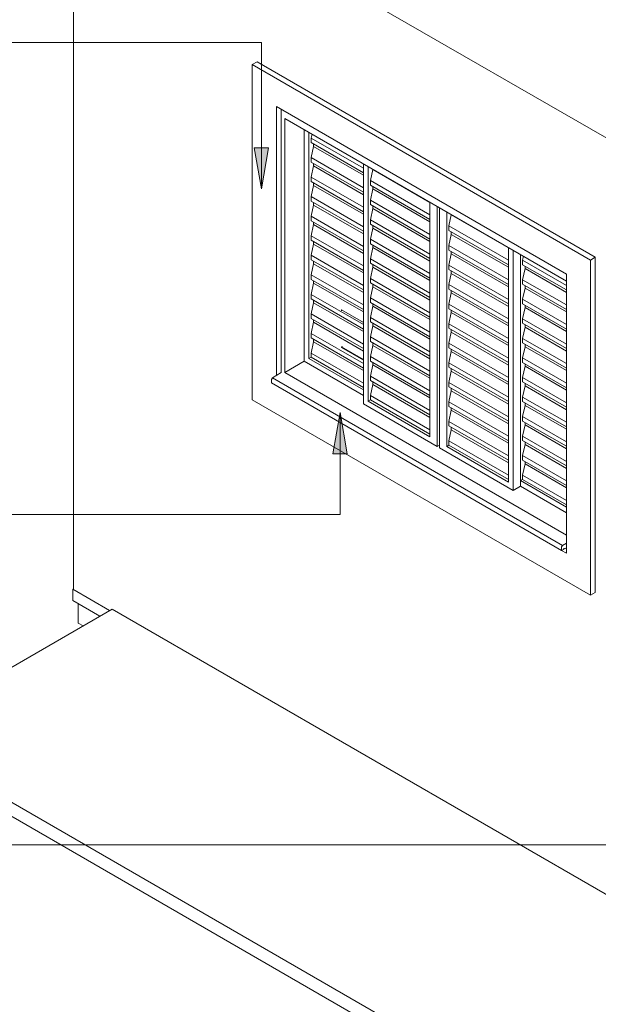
# Model space of a CAD drawing. Header units: millimetres. Extents: x -15136 to 144, y 4033 to 14099.
# Tile 3 of 11: x -13409 to -11716, y 5968 to 8847. Entities that reach past the tile are written whole.
import ezdxf

# ---------------------------------------------------------------- set-up
doc = ezdxf.new("R2010")
doc.units = ezdxf.units.MM
for name, color, linetype, lineweight in [('A-FLOR', 7, 'Continuous', 5), ('A-GLAZ', 7, 'Continuous', 5), ('A-WALL', 7, 'Continuous', 5), ('G-ANNO-TEXT', 7, 'Continuous', 9), ('I-WALL', 7, 'Continuous', 5), ('Q-CASE', 7, 'Continuous', 5)]:
    doc.layers.add(name, color=color, linetype=linetype, lineweight=lineweight)

# ---------------------------------------------------------------- blocks, each defined once
blk = doc.blocks.new('JANELA DE CORRE_304-ISO_010')
at = {"layer": 'A-GLAZ'}
for p, q in [((-12644.1, 8584.9), (-12644.1, 7815.3)), ((-12633.5, 7815.4), (-12633.5, 8558.4)), ((-12633.5, 8558.4), (-11809.7, 8082.8)), ((-12576.9, 8525.7), (-12576.9, 7848)), ((-12562.8, 7856.2), (-12562.8, 8517.5)), ((-12556.4, 8500.9), (-12553.9, 8512.4)), ((-12556.4, 8487.7), (-12556.4, 8500.9)), ((-12403.7, 8412.7), (-12556.4, 8500.9)), ((-12403.7, 8399.6), (-12556.4, 8487.7)), ((-12556.4, 8443.8), (-12549.3, 8476.4)), ((-12549.3, 8476.4), (-12549.3, 8483.7)), ((-12403.7, 8392.3), (-12549.3, 8476.4)), ((-12556.4, 8430.6), (-12556.4, 8443.8)), ((-12403.7, 8355.6), (-12556.4, 8443.8)), ((-12403.7, 8342.4), (-12556.4, 8430.6)), ((-12556.4, 8386.6), (-12549.3, 8419.3)), ((-12549.3, 8419.3), (-12549.3, 8426.5)), ((-12403.7, 8335.2), (-12549.3, 8419.3)), ((-12403.7, 8425.7), (-12403.7, 7723.5)), ((-12389.5, 7731.7), (-12389.5, 8417.5)), ((-12383.2, 8376.4), (-12376.1, 8409.1)), ((-12376.1, 8409.1), (-12376.1, 8409.8)), ((-12209.2, 8312.7), (-12376.1, 8409.1)), ((-12556.4, 8373.4), (-12556.4, 8386.6)), ((-12403.7, 8298.4), (-12556.4, 8386.6)), ((-12403.7, 8285.2), (-12556.4, 8373.4)), ((-12556.4, 8329.5), (-12549.3, 8362.1)), ((-12549.3, 8362.1), (-12549.3, 8369.3)), ((-12403.7, 8278), (-12549.3, 8362.1)), ((-12383.2, 8363.2), (-12383.2, 8376.4)), ((-12209.2, 8276), (-12383.2, 8376.4)), ((-12209.2, 8262.8), (-12383.2, 8363.2)), ((-12383.2, 8319.2), (-12376.1, 8351.9)), ((-12376.1, 8351.9), (-12376.1, 8359.1)), ((-12209.2, 8255.6), (-12376.1, 8351.9)), ((-12556.4, 8316.3), (-12556.4, 8329.5)), ((-12403.7, 8241.3), (-12556.4, 8329.5)), ((-12403.7, 8228.1), (-12556.4, 8316.3)), ((-12556.4, 8272.3), (-12549.3, 8305)), ((-12549.3, 8305), (-12549.3, 8312.2)), ((-12403.7, 8220.9), (-12549.3, 8305)), ((-12383.2, 8306.1), (-12383.2, 8319.2)), ((-12209.2, 8218.8), (-12383.2, 8319.2)), ((-12209.2, 8205.6), (-12383.2, 8306.1)), ((-12383.2, 8262.1), (-12376.1, 8294.8)), ((-12376.1, 8294.8), (-12376.1, 8302)), ((-12209.2, 8198.4), (-12376.1, 8294.8)), ((-12209.2, 8313.4), (-12209.2, 7627.6)), ((-12188, 7599), (-12188, 8301.2)), ((-12180.9, 8297.1), (-12180.9, 7594.9)), ((-12556.4, 8259.1), (-12556.4, 8272.3)), ((-12403.7, 8184.1), (-12556.4, 8272.3)), ((-12159.7, 7599), (-12159.7, 8284.8)), ((-12153.4, 8243.7), (-12146.3, 8276.4)), ((-12146.3, 8276.4), (-12146.3, 8277.1)), ((-11979.4, 8180), (-12146.3, 8276.4)), ((-12403.7, 8170.9), (-12556.4, 8259.1)), ((-12556.4, 8215.1), (-12549.3, 8247.8)), ((-12549.3, 8247.8), (-12549.3, 8255)), ((-12403.7, 8163.7), (-12549.3, 8247.8)), ((-12383.2, 8248.9), (-12383.2, 8262.1)), ((-12209.2, 8161.7), (-12383.2, 8262.1)), ((-12209.2, 8148.5), (-12383.2, 8248.9)), ((-12383.2, 8204.9), (-12376.1, 8237.6)), ((-12376.1, 8237.6), (-12376.1, 8244.8)), ((-12209.2, 8141.3), (-12376.1, 8237.6)), ((-12153.4, 8230.5), (-12153.4, 8243.7)), ((-11979.4, 8143.3), (-12153.4, 8243.7)), ((-12556.4, 8202), (-12556.4, 8215.1)), ((-12403.7, 8127), (-12556.4, 8215.1)), ((-11979.4, 8130.1), (-12153.4, 8230.5)), ((-12153.4, 8186.6), (-12146.3, 8219.2)), ((-12146.3, 8219.2), (-12146.3, 8226.5)), ((-11979.4, 8122.9), (-12146.3, 8219.2)), ((-12403.7, 8113.8), (-12556.4, 8202)), ((-12556.4, 8158), (-12549.3, 8190.6)), ((-12549.3, 8190.6), (-12549.3, 8197.9)), ((-12403.7, 8106.5), (-12549.3, 8190.6)), ((-12383.2, 8191.8), (-12383.2, 8204.9)), ((-12209.2, 8104.5), (-12383.2, 8204.9)), ((-12209.2, 8091.3), (-12383.2, 8191.8)), ((-12383.2, 8147.8), (-12376.1, 8180.4)), ((-12376.1, 8180.4), (-12376.1, 8187.7)), ((-12209.2, 8084.1), (-12376.1, 8180.4)), ((-12153.4, 8173.4), (-12153.4, 8186.6)), ((-11979.4, 8086.1), (-12153.4, 8186.6)), ((-11979.4, 8180.7), (-11979.4, 7494.9)), ((-12556.4, 8144.8), (-12556.4, 8158)), ((-12403.7, 8069.8), (-12556.4, 8158)), ((-11979.4, 8073), (-12153.4, 8173.4)), ((-12153.4, 8129.4), (-12146.3, 8162.1)), ((-12146.3, 8162.1), (-12146.3, 8169.3)), ((-11979.4, 8065.7), (-12146.3, 8162.1)), ((-11965.3, 7470.4), (-11965.3, 8172.6)), ((-11944.1, 8160.3), (-11944.1, 7482.6)), ((-11944.1, 7499), (-11944.1, 8160.3)), ((-11937.7, 8143.7), (-11935.2, 8155.2)), ((-12403.7, 8056.6), (-12556.4, 8144.8)), ((-12556.4, 8100.8), (-12549.3, 8133.5)), ((-12549.3, 8133.5), (-12549.3, 8140.7)), ((-12403.7, 8049.4), (-12549.3, 8133.5)), ((-12383.2, 8134.6), (-12383.2, 8147.8)), ((-12209.2, 8047.4), (-12383.2, 8147.8)), ((-12209.2, 8034.2), (-12383.2, 8134.6)), ((-12383.2, 8090.6), (-12376.1, 8123.3)), ((-12376.1, 8123.3), (-12376.1, 8130.5)), ((-12209.2, 8026.9), (-12376.1, 8123.3)), ((-12153.4, 8116.2), (-12153.4, 8129.4)), ((-11979.4, 8029), (-12153.4, 8129.4)), ((-11937.7, 8130.5), (-11937.7, 8143.7)), ((-11809.7, 8069.8), (-11937.7, 8143.7)), ((-11809.7, 8056.6), (-11937.7, 8130.5)), ((-11930.6, 8119.2), (-11930.6, 8126.4)), ((-12556.4, 8087.7), (-12556.4, 8100.8)), ((-12403.7, 8012.7), (-12556.4, 8100.8)), ((-11979.4, 8015.8), (-12153.4, 8116.2)), ((-12153.4, 8072.3), (-12146.3, 8104.9)), ((-12146.3, 8104.9), (-12146.3, 8112.2)), ((-11979.4, 8008.6), (-12146.3, 8104.9)), ((-11937.7, 8086.5), (-11930.6, 8119.2)), ((-11809.7, 8049.4), (-11930.6, 8119.2)), ((-12403.7, 7999.5), (-12556.4, 8087.7)), ((-12556.4, 8043.7), (-12549.3, 8076.3)), ((-12549.3, 8076.3), (-12549.3, 8083.6)), ((-12403.7, 7992.2), (-12549.3, 8076.3)), ((-12383.2, 8077.4), (-12383.2, 8090.6)), ((-12209.2, 7990.2), (-12383.2, 8090.6)), ((-12209.2, 7977), (-12383.2, 8077.4)), ((-12383.2, 8033.5), (-12376.1, 8066.1)), ((-12376.1, 8066.1), (-12376.1, 8073.4)), ((-12209.2, 7969.8), (-12376.1, 8066.1)), ((-12153.4, 8059.1), (-12153.4, 8072.3)), ((-11979.4, 7971.8), (-12153.4, 8072.3)), ((-11937.7, 8073.4), (-11937.7, 8086.5)), ((-11809.7, 8012.7), (-11937.7, 8086.5)), ((-11809.7, 7999.5), (-11937.7, 8073.4)), ((-11930.6, 8062.1), (-11930.6, 8069.3)), ((-12556.4, 8030.5), (-12556.4, 8043.7)), ((-12403.7, 7955.5), (-12556.4, 8043.7)), ((-12383.2, 8020.3), (-12383.2, 8033.5)), ((-12209.2, 7933), (-12383.2, 8033.5)), ((-11979.4, 7958.6), (-12153.4, 8059.1)), ((-12153.4, 8015.1), (-12146.3, 8047.8)), ((-12146.3, 8047.8), (-12146.3, 8055)), ((-11979.4, 7951.4), (-12146.3, 8047.8)), ((-11937.7, 8029.4), (-11930.6, 8062.1)), ((-11809.7, 7992.2), (-11930.6, 8062.1)), ((-12403.7, 7942.3), (-12556.4, 8030.5)), ((-12556.4, 7986.5), (-12549.3, 8019.2)), ((-12549.3, 8019.2), (-12549.3, 8026.4)), ((-12403.7, 7935.1), (-12549.3, 8019.2)), ((-12209.2, 7919.9), (-12383.2, 8020.3)), ((-12383.2, 7976.3), (-12376.1, 8009)), ((-12376.1, 8009), (-12376.1, 8016.2)), ((-12209.2, 7912.6), (-12376.1, 8009)), ((-12153.4, 8001.9), (-12153.4, 8015.1)), ((-11979.4, 7914.7), (-12153.4, 8015.1)), ((-11937.7, 8016.2), (-11937.7, 8029.4)), ((-11809.7, 7955.5), (-11937.7, 8029.4)), ((-11809.7, 7942.3), (-11937.7, 8016.2)), ((-11937.7, 7972.2), (-11930.6, 8004.9)), ((-11930.6, 8004.9), (-11930.6, 8012.1)), ((-11809.7, 7935.1), (-11930.6, 8004.9)), ((-12556.4, 7973.3), (-12556.4, 7986.5)), ((-12403.7, 7898.3), (-12556.4, 7986.5)), ((-12467.3, 7998.2), (-12466.7, 7998.6)), ((-12467.3, 7995.8), (-12467.3, 7998.2)), ((-12467.3, 7998.2), (-12403.7, 7961.5)), ((-12383.2, 7963.1), (-12383.2, 7976.3)), ((-12209.2, 7875.9), (-12383.2, 7976.3)), ((-11979.4, 7901.5), (-12153.4, 8001.9)), ((-12153.4, 7957.9), (-12146.3, 7990.6)), ((-12146.3, 7990.6), (-12146.3, 7997.8)), ((-11979.4, 7894.3), (-12146.3, 7990.6)), ((-12403.7, 7885.2), (-12556.4, 7973.3)), ((-12556.4, 7929.4), (-12549.3, 7962)), ((-12549.3, 7962), (-12549.3, 7969.3)), ((-12403.7, 7877.9), (-12549.3, 7962)), ((-12209.2, 7862.7), (-12383.2, 7963.1)), ((-12383.2, 7919.2), (-12376.1, 7951.8)), ((-12376.1, 7951.8), (-12376.1, 7959.1)), ((-12209.2, 7855.5), (-12376.1, 7951.8)), ((-12153.4, 7944.8), (-12153.4, 7957.9)), ((-11979.4, 7857.5), (-12153.4, 7957.9)), ((-11937.7, 7959.1), (-11937.7, 7972.2)), ((-11809.7, 7898.3), (-11937.7, 7972.2)), ((-11809.7, 7885.2), (-11937.7, 7959.1)), ((-11937.7, 7915.1), (-11930.6, 7947.7)), ((-11930.6, 7947.7), (-11930.6, 7955)), ((-11809.7, 7877.9), (-11930.6, 7947.7)), ((-12556.4, 7916.2), (-12556.4, 7929.4)), ((-12403.7, 7841.2), (-12556.4, 7929.4)), ((-12383.2, 7906), (-12383.2, 7919.2)), ((-12209.2, 7818.7), (-12383.2, 7919.2)), ((-11979.4, 7844.3), (-12153.4, 7944.8)), ((-12153.4, 7900.8), (-12146.3, 7933.5)), ((-12146.3, 7933.5), (-12146.3, 7940.7)), ((-11979.4, 7837.1), (-12146.3, 7933.5)), ((-12403.7, 7828), (-12556.4, 7916.2)), ((-12556.4, 7872.2), (-12549.3, 7904.9)), ((-12549.3, 7904.9), (-12549.3, 7912.1)), ((-12403.7, 7820.8), (-12549.3, 7904.9)), ((-12467.3, 7890.5), (-12465.1, 7891.7)), ((-12467.3, 7888), (-12467.3, 7890.5)), ((-12467.3, 7890.5), (-12403.7, 7853.7)), ((-12209.2, 7805.6), (-12383.2, 7906)), ((-12383.2, 7862), (-12376.1, 7894.7)), ((-12376.1, 7894.7), (-12376.1, 7901.9)), ((-12209.2, 7798.3), (-12376.1, 7894.7)), ((-12153.4, 7887.6), (-12153.4, 7900.8)), ((-11979.4, 7800.4), (-12153.4, 7900.8)), ((-11937.7, 7901.9), (-11937.7, 7915.1)), ((-11809.7, 7841.2), (-11937.7, 7915.1)), ((-11809.7, 7828), (-11937.7, 7901.9)), ((-11937.7, 7857.9), (-11930.6, 7890.6)), ((-11930.6, 7890.6), (-11930.6, 7897.8)), ((-11809.7, 7820.8), (-11930.6, 7890.6)), ((-12556.4, 7859.9), (-12556.4, 7872.2)), ((-12403.7, 7784), (-12556.4, 7872.2)), ((-12403.7, 7851.3), (-12467.3, 7888)), ((-12383.2, 7848.8), (-12383.2, 7862)), ((-12209.2, 7761.6), (-12383.2, 7862)), ((-11979.4, 7787.2), (-12153.4, 7887.6)), ((-12153.4, 7843.6), (-12146.3, 7876.3)), ((-12146.3, 7876.3), (-12146.3, 7883.5)), ((-11979.4, 7780), (-12146.3, 7876.3)), ((-12633.5, 7815.4), (-12576.9, 7848)), ((-12576.9, 7848), (-12403.7, 7748)), ((-12562.8, 7856.2), (-12556.4, 7859.9)), ((-12403.7, 7764.3), (-12562.8, 7856.2)), ((-12403.7, 7771.7), (-12556.4, 7859.9)), ((-12209.2, 7748.4), (-12383.2, 7848.8)), ((-12383.2, 7804.9), (-12376.1, 7837.5)), ((-12376.1, 7837.5), (-12376.1, 7844.7)), ((-12209.2, 7741.2), (-12376.1, 7837.5)), ((-12153.4, 7830.5), (-12153.4, 7843.6)), ((-11979.4, 7743.2), (-12153.4, 7843.6)), ((-11937.7, 7844.7), (-11937.7, 7857.9)), ((-11809.7, 7784), (-11937.7, 7857.9)), ((-11809.7, 7770.9), (-11937.7, 7844.7)), ((-11937.7, 7800.8), (-11930.6, 7833.4)), ((-11930.6, 7833.4), (-11930.6, 7840.7)), ((-11809.7, 7763.6), (-11930.6, 7833.4)), ((-11809.7, 7339.7), (-12633.5, 7815.4)), ((-12383.2, 7791.7), (-12383.2, 7804.9)), ((-12209.2, 7704.4), (-12383.2, 7804.9)), ((-11979.4, 7730), (-12153.4, 7830.5)), ((-12153.4, 7786.5), (-12146.3, 7819.1)), ((-12146.3, 7819.1), (-12146.3, 7826.4)), ((-11979.4, 7722.8), (-12146.3, 7819.1)), ((-12209.2, 7691.2), (-12383.2, 7791.7)), ((-12383.2, 7747.7), (-12376.1, 7780.4)), ((-12376.1, 7780.4), (-12376.1, 7787.6)), ((-12209.2, 7684), (-12376.1, 7780.4)), ((-12153.4, 7773.3), (-12153.4, 7786.5)), ((-11979.4, 7686.1), (-12153.4, 7786.5)), ((-11937.7, 7787.6), (-11937.7, 7800.8)), ((-11809.7, 7726.9), (-11937.7, 7800.8)), ((-11809.7, 7713.7), (-11937.7, 7787.6)), ((-11937.7, 7743.6), (-11930.6, 7776.3)), ((-11930.6, 7776.3), (-11930.6, 7783.5)), ((-11809.7, 7706.5), (-11930.6, 7776.3)), ((-12383.2, 7735.3), (-12383.2, 7747.7)), ((-12209.2, 7647.3), (-12383.2, 7747.7)), ((-11979.4, 7672.9), (-12153.4, 7773.3)), ((-12153.4, 7729.3), (-12146.3, 7762)), ((-12146.3, 7762), (-12146.3, 7769.2)), ((-11979.4, 7665.6), (-12146.3, 7762)), ((-12403.7, 7723.5), (-12188, 7599)), ((-12383.2, 7735.3), (-12389.5, 7731.7)), ((-12209.2, 7627.6), (-12389.5, 7731.7)), ((-12209.2, 7634.9), (-12383.2, 7735.3)), ((-12153.4, 7716.1), (-12153.4, 7729.3)), ((-11979.4, 7628.9), (-12153.4, 7729.3)), ((-11937.7, 7730.4), (-11937.7, 7743.6)), ((-11809.7, 7669.7), (-11937.7, 7743.6)), ((-11809.7, 7656.5), (-11937.7, 7730.4)), ((-11937.7, 7686.5), (-11930.6, 7719.1)), ((-11930.6, 7719.1), (-11930.6, 7726.4)), ((-11809.7, 7649.3), (-11930.6, 7719.1)), ((-11979.4, 7615.7), (-12153.4, 7716.1)), ((-12153.4, 7672.2), (-12146.3, 7704.8)), ((-12146.3, 7704.8), (-12146.3, 7712.1)), ((-11979.4, 7608.5), (-12146.3, 7704.8)), ((-12153.4, 7659), (-12153.4, 7672.2)), ((-11979.4, 7571.7), (-12153.4, 7672.2)), ((-11937.7, 7673.3), (-11937.7, 7686.5)), ((-11809.7, 7612.6), (-11937.7, 7686.5)), ((-11809.7, 7599.4), (-11937.7, 7673.3)), ((-11937.7, 7629.3), (-11930.6, 7662)), ((-11930.6, 7662), (-11930.6, 7669.2)), ((-11809.7, 7592.2), (-11930.6, 7662)), ((-11979.4, 7558.6), (-12153.4, 7659)), ((-12153.4, 7615), (-12146.3, 7647.7)), ((-12146.3, 7647.7), (-12146.3, 7654.9)), ((-11979.4, 7551.3), (-12146.3, 7647.7)), ((-12180.9, 7603.1), (-12188, 7599)), ((-12159.7, 7599), (-12153.4, 7602.7)), ((-12153.4, 7602.7), (-12153.4, 7615)), ((-11979.4, 7514.6), (-12153.4, 7615)), ((-11979.4, 7502.2), (-12153.4, 7602.7)), ((-11937.7, 7616.1), (-11937.7, 7629.3)), ((-11809.7, 7555.4), (-11937.7, 7629.3)), ((-11809.7, 7542.2), (-11937.7, 7616.1)), ((-11937.7, 7572.2), (-11930.6, 7604.8)), ((-11930.6, 7604.8), (-11930.6, 7612)), ((-11809.7, 7535), (-11930.6, 7604.8)), ((-12180.9, 7594.9), (-11965.3, 7470.4)), ((-11979.4, 7494.9), (-12159.7, 7599)), ((-11937.7, 7559), (-11937.7, 7572.2)), ((-11809.7, 7498.3), (-11937.7, 7572.2)), ((-11809.7, 7485.1), (-11937.7, 7559)), ((-11937.7, 7515), (-11930.6, 7547.7)), ((-11930.6, 7547.7), (-11930.6, 7554.9)), ((-11809.7, 7477.8), (-11930.6, 7547.7)), ((-11944.1, 7499), (-11937.7, 7502.6)), ((-11809.7, 7421.4), (-11944.1, 7499)), ((-11937.7, 7502.6), (-11937.7, 7515)), ((-11809.7, 7441.1), (-11937.7, 7515)), ((-11809.7, 7428.7), (-11937.7, 7502.6)), ((-11965.3, 7470.4), (-11944.1, 7482.6)), ((-11944.1, 7482.6), (-11809.7, 7405.1))]:
    blk.add_line(p, q, dxfattribs=at)
blk = doc.blocks.new('Componentes de gabinete 1 - Componentes de gabinete 1-2086930-ISO_01')
at = {"layer": 'Q-CASE'}
for p, q in [((-12669.3, 7799.2), (-12644.1, 7815.3)), ((-12672.4, 7784.7), (-12672.4, 7793.4)), ((-12672.4, 7784.7), (-11823.9, 7294.8)), ((-12669.3, 7799.2), (-11820.7, 7309.3)), ((-11809.7, 7316.3), (-11820.7, 7309.3)), ((-11823.9, 7303.5), (-11823.9, 7294.8)), ((-11823.9, 7294.8), (-11818.2, 7298.1)), ((-11815.4, 7299.7), (-11816.8, 7300.6)), ((-11815.4, 7299.7), (-11809.7, 7303))]:
    blk.add_line(p, q, dxfattribs=at)
for points in [[(-12672.4, 7793.4, 0), (-12672.3, 7794.4, 0), (-12672, 7795.5, 0), (-12671.5, 7796.6, 0), (-12670.8, 7797.6, 0), (-12670.1, 7798.5, 0), (-12669.3, 7799.2, 0)], [(-11820.7, 7309.3, 0), (-11821.6, 7308.6, 0), (-11822.3, 7307.7, 0), (-11823, 7306.7, 0), (-11823.4, 7305.6, 0), (-11823.7, 7304.5, 0), (-11823.9, 7303.5, 0)], [(-11818.2, 7298.1, 0), (-11818.1, 7298.6, 0), (-11818, 7299, 0), (-11817.8, 7299.5, 0), (-11817.5, 7299.9, 0), (-11817.1, 7300.3, 0), (-11816.8, 7300.6, 0), (-11816.4, 7300.7, 0), (-11816.1, 7300.7, 0), (-11815.8, 7300.7, 0), (-11815.6, 7300.4, 0), (-11815.4, 7300.1, 0), (-11815.4, 7299.7, 0)]]:
    blk.add_polyline3d(points, dxfattribs=at)
blk = doc.blocks.new('Paredes 1 - Paredes 1-2288142-ISO_01')
at = {"layer": 'A-WALL'}
for p, q in [((-12714.8, 8723.7), (-12728.9, 8715.5)), ((-11739, 8144), (-12728.9, 8715.5)), ((-12728.9, 8715.5), (-12728.9, 7735.7)), ((-12714.8, 8723.7), (-11724.9, 8152.2)), ((-12658.2, 7806.2), (-12658.2, 8593.1)), ((-12658.2, 8593.1), (-11809.7, 8103.2)), ((-12644.1, 8584.9), (-12644.1, 7815.3)), ((-11739, 8144), (-11724.9, 8152.2)), ((-11724.9, 8152.2), (-11724.9, 7172.4)), ((-11739, 7164.2), (-11739, 8144)), ((-11809.7, 8103.2), (-11809.7, 7286.7)), ((-12728.9, 7735.7), (-11739, 7164.2)), ((-11809.7, 7286.7), (-11823.9, 7294.8)), ((-11724.9, 7172.4), (-11739, 7164.2))]:
    blk.add_line(p, q, dxfattribs=at)

msp = doc.modelspace()

# ---------------------------------------------------------------- hatches: boundary and pattern name
at = {"layer": 'G-ANNO-TEXT'}
for points in [[(-12702.1, 8351.9), (-12680.9, 8471.9), (-12723.2, 8471.9)], [(-12471.8, 7697.9), (-12493, 7577.9), (-12450.7, 7577.9)]]:
    msp.add_hatch(color=256, dxfattribs=at).paths.add_polyline_path(points)

# ---------------------------------------------------------------- linework, layer by layer
at = {"layer": 'A-FLOR'}
for p, q in [((-13139.1, 7123.4), (-13775.5, 6755.9)), ((-13238.1, 7139.7), (-13238.1, 7082.5)), ((-10126.8, 5384.2), (-13139.1, 7123.4)), ((-13223.9, 7074.4), (-13238.1, 7082.5)), ((-13775.5, 6755.9), (-9914.7, 4526.9)), ((-9914.7, 4486.1), (-13775.5, 6715.1))]:
    msp.add_line(p, q, dxfattribs=at)
at = {"layer": 'G-ANNO-TEXT'}
for p, q in [((-12702.1, 8780.1), (-13526.9, 8780.1)), ((-12702.1, 8351.9), (-12702.1, 8780.1)), ((-12680.9, 8471.9), (-12723.2, 8471.9)), ((-12723.2, 8471.9), (-12702.1, 8351.9)), ((-12702.1, 8351.9), (-12680.9, 8471.9)), ((-12471.8, 7697.9), (-12493, 7577.9)), ((-12450.7, 7577.9), (-12471.8, 7697.9)), ((-12471.8, 7697.9), (-12471.8, 7399.7)), ((-12493, 7577.9), (-12450.7, 7577.9)), ((-12471.8, 7399.7), (-13630.1, 7399.7)), ((-10910.1, 6434.5), (-13456.3, 6434.5))]:
    msp.add_line(p, q, dxfattribs=at)
at = {"layer": 'I-WALL'}
for p, q in [((-13252.2, 7180.5), (-13252.2, 10671.1)), ((-13252.2, 9401.4), (-10480.4, 7801.1)), ((-12644.1, 7815.3), (-12644.1, 8584.9)), ((-13252.2, 7182.6), (-13254, 7181.5)), ((-13146.1, 7119.3), (-13254, 7181.5)), ((-13254, 7181.5), (-13254, 7148.9)), ((-13254, 7148.9), (-13174.4, 7103))]:
    msp.add_line(p, q, dxfattribs=at)

# ---------------------------------------------------------------- block references
at = {"layer": 'A-GLAZ'}
msp.add_blockref('JANELA DE CORRE_304-ISO_010', (0, 0), dxfattribs=at)
at = {"layer": 'A-WALL'}
msp.add_blockref('Paredes 1 - Paredes 1-2288142-ISO_01', (0, 0), dxfattribs=at)
at = {"layer": 'Q-CASE'}
msp.add_blockref('Componentes de gabinete 1 - Componentes de gabinete 1-2086930-ISO_01', (0, 0), dxfattribs=at)

doc.saveas('drawing.dxf')
